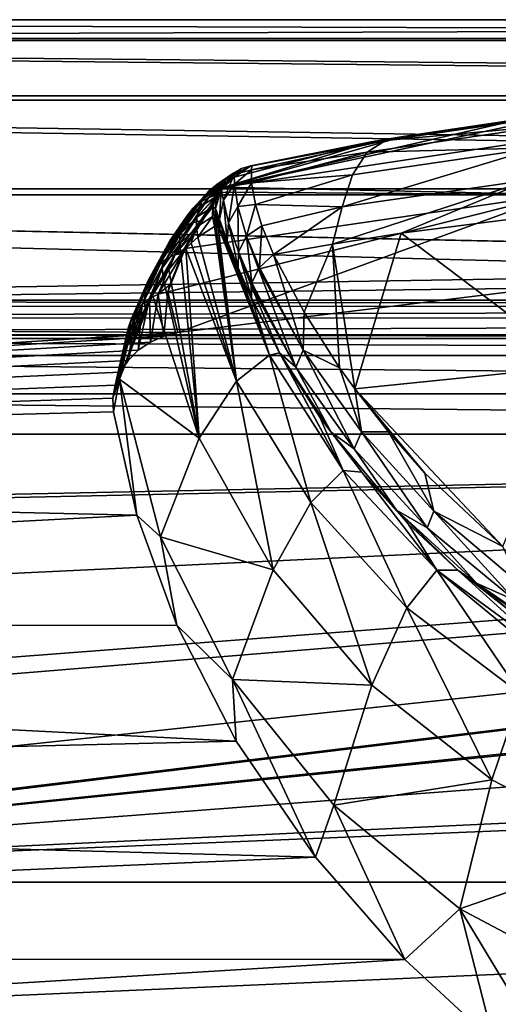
# Model space of a CAD drawing. Header units: millimetres. Extents: x -145 to 145, y -40 to 30.
# Tile 6 of 14: x -28 to -13, y -9 to 22. Entities that reach past the tile are written whole.
import ezdxf

# ---------------------------------------------------------------- set-up
doc = ezdxf.new("R2010")
doc.units = ezdxf.units.MM
doc.header["$LTSCALE"] = 105.533407
for name, color, linetype in [('30', 7, 'CONTINUOUS'), ('32', 7, 'CONTINUOUS'), ('33', 7, 'CONTINUOUS'), ('34', 7, 'CONTINUOUS'), ('35', 7, 'CONTINUOUS'), ('36', 7, 'CONTINUOUS'), ('37', 7, 'CONTINUOUS'), ('39', 7, 'CONTINUOUS'), ('40', 7, 'CONTINUOUS'), ('41', 7, 'CONTINUOUS'), ('51', 7, 'CONTINUOUS')]:
    doc.layers.add(name, color=color, linetype=linetype)

msp = doc.modelspace()

# ---------------------------------------------------------------- linework, layer by layer
at = {"layer": '30', "color": 7, "linetype": 'CONTINUOUS', "true_color": 0xa2afbf}
for points in [[(-91, 21.165, -5.008), (-91, 21.749, 0.141), (91, 21.165, -5.008), (-91, 21.165, -5.008)], [(-91, 21.749, 0.141), (-91, 21.098, 5.284), (91, 21.749, 0.141), (-91, 21.749, 0.141)], [(91, 21.165, -5.008), (-91, 21.749, 0.141), (91, 21.749, 0.141), (91, 21.165, -5.008)], [(91, 21.749, 0.141), (-91, 21.098, 5.284), (91, 21.098, 5.283), (91, 21.749, 0.141)], [(-91, 19.383, -9.868), (-91, 21.165, -5.008), (91, 19.383, -9.868), (-91, 19.383, -9.868)], [(91, 19.383, -9.868), (-91, 21.165, -5.008), (91, 21.165, -5.008), (91, 19.383, -9.868)], [(-91, 21.098, 5.284), (-91, 19.251, 10.122), (91, 19.251, 10.122), (-91, 21.098, 5.284)], [(91, 21.098, 5.283), (-91, 21.098, 5.284), (91, 19.251, 10.122), (91, 21.098, 5.283)], [(-91, 16.498, -14.172), (-91, 19.383, -9.868), (91, 16.498, -14.172), (-91, 16.498, -14.172)], [(91, 16.498, -14.172), (-91, 19.383, -9.868), (91, 19.383, -9.868), (91, 16.498, -14.172)], [(-91, 19.251, 10.122), (-91, 16.312, 14.386), (91, 16.312, 14.386), (-91, 19.251, 10.122)], [(91, 19.251, 10.122), (-91, 19.251, 10.122), (91, 16.312, 14.386), (91, 19.251, 10.122)], [(-74.007, 13.034, -17.412), (-91, 16.498, -14.172), (74.126, 13.035, -17.411), (-74.007, 13.034, -17.412)], [(74.126, 13.035, -17.411), (-91, 16.498, -14.172), (76.898, 12.99, -17.445), (74.126, 13.035, -17.411)], [(76.898, 12.99, -17.445), (-91, 16.498, -14.172), (91, 12.676, -17.674), (76.898, 12.99, -17.445)], [(91, 12.676, -17.674), (-91, 16.498, -14.172), (91, 16.498, -14.172), (91, 12.676, -17.674)], [(-91, 16.312, 14.386), (-91, 12.444, 17.838), (0.017, 13.906, 16.723), (-91, 16.312, 14.386)], [(-91, 16.312, 14.386), (0.017, 13.906, 16.723), (91, 16.312, 14.386), (-91, 16.312, 14.386)], [(0.017, 13.906, 16.723), (-91, 12.444, 17.838), (-12.097, 13.411, 17.123), (0.017, 13.906, 16.723)], [(-12.097, 13.411, 17.123), (-91, 12.444, 17.838), (-23.346, 12.03, 18.121), (-12.097, 13.411, 17.123)], [(71.484, 12.845, -17.552), (-74.007, 13.034, -17.412), (74.126, 13.035, -17.411), (71.484, 12.845, -17.552)], [(-71.581, 12.856, -17.544), (-74.007, 13.034, -17.412), (71.484, 12.845, -17.552), (-71.581, 12.856, -17.544)], [(-69.242, 12.494, -17.803), (-71.581, 12.856, -17.544), (71.484, 12.845, -17.552), (-69.242, 12.494, -17.803)], [(69.063, 12.462, -17.826), (-69.242, 12.494, -17.803), (71.484, 12.845, -17.552), (69.063, 12.462, -17.826)], [(-91, 12.444, 17.838), (-91, 7.871, 20.276), (-23.346, 12.03, 18.121), (-91, 12.444, 17.838)], [(-67.038, 11.978, -18.155), (-69.242, 12.494, -17.803), (69.063, 12.462, -17.826), (-67.038, 11.978, -18.155)], [(66.904, 11.939, -18.18), (-67.038, 11.978, -18.155), (69.063, 12.462, -17.826), (66.904, 11.939, -18.18)], [(-23.346, 12.03, 18.121), (-91, 7.871, 20.276), (-23.791, 11.918, 18.194), (-23.346, 12.03, 18.121)], [(-66.589, 11.85, -18.239), (-67.038, 11.978, -18.155), (66.583, 11.847, -18.24), (-66.589, 11.85, -18.239)], [(66.583, 11.847, -18.24), (-67.038, 11.978, -18.155), (66.904, 11.939, -18.18), (66.583, 11.847, -18.24)], [(-23.791, 11.918, 18.194), (-91, 7.871, 20.276), (-24.203, 11.735, 18.313), (-23.791, 11.918, 18.194)], [(-24.203, 11.735, 18.313), (-91, 7.871, 20.276), (-24.582, 11.48, 18.474), (-24.203, 11.735, 18.313)], [(-65, 11.32, -18.572), (-66.589, 11.85, -18.239), (65.004, 11.32, -18.572), (-65, 11.32, -18.572)], [(65.004, 11.32, -18.572), (-66.589, 11.85, -18.239), (66.583, 11.847, -18.24), (65.004, 11.32, -18.572)], [(-24.582, 11.48, 18.474), (-91, 7.871, 20.276), (-24.897, 11.164, 18.666), (-24.582, 11.48, 18.474)], [(-24.897, 11.164, 18.666), (-91, 7.871, 20.276), (-25.14, 10.801, 18.879), (-24.897, 11.164, 18.666)], [(-25.14, 10.801, 18.879), (-91, 7.871, 20.276), (-25.299, 10.4, 19.102), (-25.14, 10.801, 18.879)], [(-25.299, 10.4, 19.102), (-91, 7.871, 20.276), (-25.367, 9.989, 19.321), (-25.299, 10.4, 19.102)], [(-91, 7.871, 20.276), (-25.346, 9.568, 19.533), (-25.367, 9.989, 19.321), (-91, 7.871, 20.276)], [(-25.346, 9.568, 19.533), (-91, 7.871, 20.276), (-24.622, 6.359, 20.8), (-25.346, 9.568, 19.533)], [(-91, 7.871, 20.276), (-91, 2.856, 21.562), (-24.622, 6.359, 20.8), (-91, 7.871, 20.276)], [(-24.622, 6.359, 20.8), (-91, 2.856, 21.562), (-23.387, 2.947, 21.549), (-24.622, 6.359, 20.8)], [(-23.387, 2.947, 21.549), (-91, 2.856, 21.562), (-21.539, -0.659, 21.74), (-23.387, 2.947, 21.549)], [(-91, 2.856, 21.562), (-91, -2.325, 21.625), (-21.539, -0.659, 21.74), (-91, 2.856, 21.562)], [(-21.539, -0.659, 21.74), (-91, -2.325, 21.625), (-19.076, -4.26, 21.329), (-21.539, -0.659, 21.74)], [(-91, -2.325, 21.625), (-91, -7.377, 20.46), (-19.076, -4.26, 21.329), (-91, -2.325, 21.625)], [(-19.076, -4.26, 21.329), (-91, -7.377, 20.46), (-16.301, -7.446, 20.436), (-19.076, -4.26, 21.329)], [(-91, -7.377, 20.46), (-91, -12.005, 18.137), (-16.301, -7.446, 20.436), (-91, -7.377, 20.46)], [(-16.301, -7.446, 20.436), (-91, -12.005, 18.137), (-13.537, -9.998, 19.316), (-16.301, -7.446, 20.436)]]:
    msp.add_3dface(points, dxfattribs=at)
at = {"layer": '32', "color": 7, "linetype": 'CONTINUOUS', "true_color": 0xa2afbf}
for points in [[(52.011, -5.035, -32), (-58.477, -21.75, -32), (-55.632, -18.155, -32), (52.011, -5.035, -32)], [(-58.477, -21.75, -32), (52.011, -5.035, -32), (52.326, -9.609, -32), (-58.477, -21.75, -32)], [(-53.549, -14.048, -32), (52.011, -5.035, -32), (-55.632, -18.155, -32), (-53.549, -14.048, -32)], [(-52.326, -9.609, -32), (52.011, -5.035, -32), (-53.549, -14.048, -32), (-52.326, -9.609, -32)], [(-52.011, -5.035, -32), (52.011, -5.035, -32), (-52.326, -9.609, -32), (-52.011, -5.035, -32)]]:
    msp.add_3dface(points, dxfattribs=at)
at = {"layer": '33', "color": 7, "linetype": 'CONTINUOUS', "true_color": 0xa2afbf}
for points in [[(-62.221, 8.874, -20.328), (62.224, 8.874, -20.328), (-59.108, 6.377, -22.423), (-62.221, 8.874, -20.328)], [(-59.108, 6.377, -22.423), (62.224, 8.874, -20.328), (-58.968, 6.241, -22.538), (-59.108, 6.377, -22.423)], [(-58.968, 6.241, -22.538), (62.224, 8.874, -20.328), (-56.356, 3.22, -25.073), (-58.968, 6.241, -22.538)], [(-56.356, 3.22, -25.073), (62.224, 8.874, -20.328), (-54.395, -0.027, -27.798), (-56.356, 3.22, -25.073)], [(-54.395, -0.027, -27.798), (62.224, 8.874, -20.328), (-54.09, -0.669, -28.336), (-54.395, -0.027, -27.798)], [(-54.09, -0.669, -28.336), (62.224, 8.874, -20.328), (-53.041, -3.434, -30.656), (-54.09, -0.669, -28.336)], [(62.224, 8.874, -20.328), (-52.592, -5.064, -32.024), (-53.041, -3.434, -30.656), (62.224, 8.874, -20.328)], [(-52.302, -5.043, -32.006), (-52.592, -5.064, -32.024), (62.224, 8.874, -20.328), (-52.302, -5.043, -32.006)], [(-52.011, -5.035, -32), (-52.302, -5.043, -32.006), (62.224, 8.874, -20.328), (-52.011, -5.035, -32)], [(59.12, 6.388, -22.414), (-52.011, -5.035, -32), (62.224, 8.874, -20.328), (59.12, 6.388, -22.414)], [(58.977, 6.25, -22.53), (-52.011, -5.035, -32), (59.12, 6.388, -22.414), (58.977, 6.25, -22.53)], [(56.341, 3.198, -25.091), (-52.011, -5.035, -32), (58.977, 6.25, -22.53), (56.341, 3.198, -25.091)], [(54.4, -0.017, -27.789), (-52.011, -5.035, -32), (56.341, 3.198, -25.091), (54.4, -0.017, -27.789)], [(54.094, -0.66, -28.329), (-52.011, -5.035, -32), (54.4, -0.017, -27.789), (54.094, -0.66, -28.329)], [(52.011, -5.035, -32), (-52.011, -5.035, -32), (54.094, -0.66, -28.329), (52.011, -5.035, -32)]]:
    msp.add_3dface(points, dxfattribs=at)
at = {"layer": '34', "color": 7, "linetype": 'CONTINUOUS', "true_color": 0xa2afbf}
for points in [[(-11.006, 18.185, 59.664), (-21.909, 16.543, 59.596), (-11.16, 18.85, 79.683), (-11.006, 18.185, 59.664)], [(-11.16, 18.85, 79.683), (-21.909, 16.543, 59.596), (-12.657, 18.668, 79.227), (-11.16, 18.85, 79.683)], [(-12.657, 18.668, 79.227), (-21.909, 16.543, 59.596), (-16.348, 18.123, 77.794), (-12.657, 18.668, 79.227)], [(-21.909, 16.543, 59.596), (-11.006, 18.185, 59.664), (-11.596, 16.318, 38.156), (-21.909, 16.543, 59.596)], [(-16.348, 18.123, 77.794), (-21.909, 16.543, 59.596), (-17.348, 17.951, 77.32), (-16.348, 18.123, 77.794)], [(-21.909, 16.543, 59.596), (-21.6, 16.858, 65.314), (-17.348, 17.951, 77.32), (-21.909, 16.543, 59.596)], [(-21.6, 16.858, 65.314), (-21.081, 17.215, 75.176), (-17.348, 17.951, 77.32), (-21.6, 16.858, 65.314)], [(-22.033, 16.395, 57.325), (-21.909, 16.543, 59.596), (-11.596, 16.318, 38.156), (-22.033, 16.395, 57.325)], [(-11.596, 16.318, 38.156), (-23.346, 12.03, 18.121), (-23.664, 13.295, 27.461), (-11.596, 16.318, 38.156)], [(-23.124, 14.643, 38.132), (-11.596, 16.318, 38.156), (-23.664, 13.295, 27.461), (-23.124, 14.643, 38.132)], [(-12.097, 13.411, 17.123), (-23.346, 12.03, 18.121), (-11.596, 16.318, 38.156), (-12.097, 13.411, 17.123)], [(-22.105, 16.305, 56.031), (-22.033, 16.395, 57.325), (-23.124, 14.643, 38.132), (-22.105, 16.305, 56.031)], [(-23.124, 14.643, 38.132), (-22.033, 16.395, 57.325), (-11.596, 16.318, 38.156), (-23.124, 14.643, 38.132)], [(-22.647, 15.504, 46.347), (-22.105, 16.305, 56.031), (-23.124, 14.643, 38.132), (-22.647, 15.504, 46.347)], [(-22.888, 15.082, 42.115), (-22.647, 15.504, 46.347), (-23.124, 14.643, 38.132), (-22.888, 15.082, 42.115)], [(-23.603, 13.513, 29.079), (-23.124, 14.643, 38.132), (-23.664, 13.295, 27.461), (-23.603, 13.513, 29.079)], [(-23.202, 14.492, 36.834), (-23.124, 14.643, 38.132), (-23.603, 13.513, 29.079), (-23.202, 14.492, 36.834)]]:
    msp.add_3dface(points, dxfattribs=at)
at = {"layer": '35', "color": 7, "linetype": 'CONTINUOUS', "true_color": 0xa2afbf}
for points in [[(-22.73, 14.995, 65.679), (-21.527, 10.524, 59.717), (-22.213, 15.327, 75.284), (-22.73, 14.995, 65.679)], [(-22.213, 15.327, 75.284), (-21.527, 10.524, 59.717), (-22.156, 15.341, 76.315), (-22.213, 15.327, 75.284)], [(-22.156, 15.341, 76.315), (-21.527, 10.524, 59.717), (-22.101, 15.311, 77.097), (-22.156, 15.341, 76.315)], [(-22.101, 15.311, 77.097), (-21.527, 10.524, 59.717), (-20.507, 11.33, 77.128), (-22.101, 15.311, 77.097)], [(-22.101, 15.311, 77.097), (-20.507, 11.33, 77.128), (-22.047, 15.243, 77.688), (-22.101, 15.311, 77.097)], [(-22.939, 14.807, 61.912), (-21.527, 10.524, 59.717), (-22.73, 14.995, 65.679), (-22.939, 14.807, 61.912)], [(-22.047, 15.243, 77.688), (-20.507, 11.33, 77.128), (-21.899, 14.965, 78.789), (-22.047, 15.243, 77.688)], [(-23.102, 14.641, 58.999), (-21.527, 10.524, 59.717), (-22.939, 14.807, 61.912), (-23.102, 14.641, 58.999)], [(-21.899, 14.965, 78.789), (-20.507, 11.33, 77.128), (-21.675, 14.456, 79.808), (-21.899, 14.965, 78.789)], [(-23.627, 13.991, 49.856), (-22.691, 8.753, 42.23), (-23.263, 14.46, 56.163), (-23.627, 13.991, 49.856)], [(-23.263, 14.46, 56.163), (-22.691, 8.753, 42.23), (-23.102, 14.641, 58.999), (-23.263, 14.46, 56.163)], [(-23.102, 14.641, 58.999), (-22.691, 8.753, 42.23), (-21.527, 10.524, 59.717), (-23.102, 14.641, 58.999)], [(-21.675, 14.456, 79.808), (-20.507, 11.33, 77.128), (-21.432, 13.897, 80.589), (-21.675, 14.456, 79.808)], [(-23.81, 13.724, 46.714), (-22.691, 8.753, 42.23), (-23.627, 13.991, 49.856), (-23.81, 13.724, 46.714)], [(-21.432, 13.897, 80.589), (-20.507, 11.33, 77.128), (-21.04, 13.038, 81.575), (-21.432, 13.897, 80.589)], [(-24.142, 13.19, 41.091), (-22.691, 8.753, 42.23), (-23.81, 13.724, 46.714), (-24.142, 13.19, 41.091)], [(-24.269, 12.97, 38.963), (-25.167, 10.584, 23.201), (-24.142, 13.19, 41.091), (-24.269, 12.97, 38.963)], [(-24.142, 13.19, 41.091), (-25.167, 10.584, 23.201), (-22.691, 8.753, 42.23), (-24.142, 13.19, 41.091)], [(-24.369, 12.786, 37.272), (-25.167, 10.584, 23.201), (-24.269, 12.97, 38.963), (-24.369, 12.786, 37.272)], [(-21.04, 13.038, 81.575), (-20.507, 11.33, 77.128), (-20.191, 11.406, 83.292), (-21.04, 13.038, 81.575)], [(-24.922, 11.599, 27.931), (-25.167, 10.584, 23.201), (-24.369, 12.786, 37.272), (-24.922, 11.599, 27.931)], [(-24.854, 11.801, 29.159), (-24.922, 11.599, 27.931), (-24.369, 12.786, 37.272), (-24.854, 11.801, 29.159)], [(-21.527, 10.524, 59.717), (-19.217, 6.755, 60.266), (-20.507, 11.33, 77.128), (-21.527, 10.524, 59.717)], [(-20.507, 11.33, 77.128), (-18.218, 7.747, 77.339), (-20.191, 11.406, 83.292), (-20.507, 11.33, 77.128)], [(-20.507, 11.33, 77.128), (-19.217, 6.755, 60.266), (-18.218, 7.747, 77.339), (-20.507, 11.33, 77.128)], [(-20.191, 11.406, 83.292), (-18.218, 7.747, 77.339), (-20.066, 11.188, 83.513), (-20.191, 11.406, 83.292)], [(-20.066, 11.188, 83.513), (-18.218, 7.747, 77.339), (-18.938, 9.407, 85.245), (-20.066, 11.188, 83.513)], [(-25.346, 9.568, 19.533), (-24.622, 6.359, 20.8), (-25.167, 10.584, 23.201), (-25.346, 9.568, 19.533)], [(-25.167, 10.584, 23.201), (-24.622, 6.359, 20.8), (-23.892, 5.687, 24.758), (-25.167, 10.584, 23.201)], [(-25.167, 10.584, 23.201), (-23.892, 5.687, 24.758), (-22.691, 8.753, 42.23), (-25.167, 10.584, 23.201)], [(-22.691, 8.753, 42.23), (-20.394, 4.657, 43.192), (-21.527, 10.524, 59.717), (-22.691, 8.753, 42.23)], [(-21.527, 10.524, 59.717), (-20.394, 4.657, 43.192), (-19.217, 6.755, 60.266), (-21.527, 10.524, 59.717)], [(-18.938, 9.407, 85.245), (-18.218, 7.747, 77.339), (-17.638, 7.69, 86.825), (-18.938, 9.407, 85.245)], [(-22.691, 8.753, 42.23), (-23.892, 5.687, 24.758), (-20.394, 4.657, 43.192), (-22.691, 8.753, 42.23)], [(-19.217, 6.755, 60.266), (-16.238, 3.478, 60.743), (-18.218, 7.747, 77.339), (-19.217, 6.755, 60.266)], [(-18.218, 7.747, 77.339), (-16.238, 3.478, 60.743), (-15.305, 4.647, 77.521), (-18.218, 7.747, 77.339)], [(-18.218, 7.747, 77.339), (-15.305, 4.647, 77.521), (-17.638, 7.69, 86.825), (-18.218, 7.747, 77.339)], [(-17.638, 7.69, 86.825), (-15.305, 4.647, 77.521), (-16.192, 6.09, 88.253), (-17.638, 7.69, 86.825)], [(-20.394, 4.657, 43.192), (-17.323, 1.076, 44.032), (-19.217, 6.755, 60.266), (-20.394, 4.657, 43.192)], [(-19.217, 6.755, 60.266), (-17.323, 1.076, 44.032), (-16.238, 3.478, 60.743), (-19.217, 6.755, 60.266)], [(-24.622, 6.359, 20.8), (-23.387, 2.947, 21.549), (-23.892, 5.687, 24.758), (-24.622, 6.359, 20.8)], [(-16.192, 6.09, 88.253), (-15.305, 4.647, 77.521), (-14.65, 4.654, 89.504), (-16.192, 6.09, 88.253)], [(-23.892, 5.687, 24.758), (-23.387, 2.947, 21.549), (-21.648, 1.258, 26.208), (-23.892, 5.687, 24.758)], [(-23.892, 5.687, 24.758), (-21.648, 1.258, 26.208), (-20.394, 4.657, 43.192), (-23.892, 5.687, 24.758)], [(-20.394, 4.657, 43.192), (-21.648, 1.258, 26.208), (-17.323, 1.076, 44.032), (-20.394, 4.657, 43.192)], [(-16.238, 3.478, 60.743), (-12.697, 0.801, 61.133), (-15.305, 4.647, 77.521), (-16.238, 3.478, 60.743)], [(-15.305, 4.647, 77.521), (-11.877, 2.134, 77.67), (-14.65, 4.654, 89.504), (-15.305, 4.647, 77.521)], [(-15.305, 4.647, 77.521), (-12.697, 0.801, 61.133), (-12.249, 2.139, 74.743), (-15.305, 4.647, 77.521)], [(-11.877, 2.134, 77.67), (-15.305, 4.647, 77.521), (-12.249, 2.139, 74.743), (-11.877, 2.134, 77.67)], [(-14.65, 4.654, 89.504), (-11.877, 2.134, 77.67), (-13.05, 3.397, 90.577), (-14.65, 4.654, 89.504)], [(-17.323, 1.076, 44.032), (-13.599, -1.864, 44.722), (-16.238, 3.478, 60.743), (-17.323, 1.076, 44.032)], [(-16.238, 3.478, 60.743), (-13.599, -1.864, 44.722), (-12.697, 0.801, 61.133), (-16.238, 3.478, 60.743)], [(-23.387, 2.947, 21.549), (-21.539, -0.659, 21.74), (-21.648, 1.258, 26.208), (-23.387, 2.947, 21.549)], [(-21.539, -0.659, 21.74), (-19.076, -4.26, 21.329), (-21.648, 1.258, 26.208), (-21.539, -0.659, 21.74)], [(-21.648, 1.258, 26.208), (-19.076, -4.26, 21.329), (-18.502, -2.643, 27.485), (-21.648, 1.258, 26.208)], [(-21.648, 1.258, 26.208), (-18.502, -2.643, 27.485), (-17.323, 1.076, 44.032), (-21.648, 1.258, 26.208)], [(-17.323, 1.076, 44.032), (-18.502, -2.643, 27.485), (-13.599, -1.864, 44.722), (-17.323, 1.076, 44.032)], [(-13.599, -1.864, 44.722), (-9.363, -4.046, 45.234), (-12.697, 0.801, 61.133), (-13.599, -1.864, 44.722)], [(-18.502, -2.643, 27.485), (-14.591, -5.863, 28.54), (-13.599, -1.864, 44.722), (-18.502, -2.643, 27.485)], [(-13.599, -1.864, 44.722), (-14.591, -5.863, 28.54), (-9.363, -4.046, 45.234), (-13.599, -1.864, 44.722)], [(-19.076, -4.26, 21.329), (-16.301, -7.446, 20.436), (-18.502, -2.643, 27.485), (-19.076, -4.26, 21.329)], [(-18.502, -2.643, 27.485), (-16.301, -7.446, 20.436), (-14.591, -5.863, 28.54), (-18.502, -2.643, 27.485)], [(-14.591, -5.863, 28.54), (-10.077, -8.262, 29.325), (-9.363, -4.046, 45.234), (-14.591, -5.863, 28.54)], [(-16.301, -7.446, 20.436), (-13.537, -9.998, 19.316), (-14.591, -5.863, 28.54), (-16.301, -7.446, 20.436)], [(-13.537, -9.998, 19.316), (-10.9, -11.976, 18.156), (-14.591, -5.863, 28.54), (-13.537, -9.998, 19.316)], [(-14.591, -5.863, 28.54), (-10.9, -11.976, 18.156), (-10.077, -8.262, 29.325), (-14.591, -5.863, 28.54)]]:
    msp.add_3dface(points, dxfattribs=at)
at = {"layer": '36', "color": 7, "linetype": 'CONTINUOUS', "true_color": 0xa2afbf}
for points in [[(-12.602, 15.61, 85.798), (-16.409, 15.114, 84.431), (-10.941, 10.988, 89.469), (-12.602, 15.61, 85.798)], [(-16.409, 15.114, 84.431), (-18.544, 14.779, 83.466), (-17.855, 10.281, 86.994), (-16.409, 15.114, 84.431)], [(-10.941, 10.988, 89.469), (-16.409, 15.114, 84.431), (-17.855, 10.281, 86.994), (-10.941, 10.988, 89.469)], [(-18.544, 14.779, 83.466), (-20.375, 14.457, 82.514), (-19.425, 12.664, 84.532), (-18.544, 14.779, 83.466)], [(-18.326, 10.938, 86.338), (-18.544, 14.779, 83.466), (-19.425, 12.664, 84.532), (-18.326, 10.938, 86.338)], [(-17.855, 10.281, 86.994), (-18.544, 14.779, 83.466), (-18.326, 10.938, 86.338), (-17.855, 10.281, 86.994)], [(-10.941, 10.988, 89.469), (-17.855, 10.281, 86.994), (-13.252, 5.382, 91.376), (-10.941, 10.988, 89.469)], [(-17.855, 10.281, 86.994), (-16.808, 8.945, 88.276), (-15.68, 7.668, 89.436), (-17.855, 10.281, 86.994)], [(-13.252, 5.382, 91.376), (-17.855, 10.281, 86.994), (-15.68, 7.668, 89.436), (-13.252, 5.382, 91.376)]]:
    msp.add_3dface(points, dxfattribs=at)
at = {"layer": '37', "color": 7, "linetype": 'CONTINUOUS', "true_color": 0xa2afbf}
for points in [[(-16.348, 18.123, 77.794), (-16.899, 18.001, 79.137), (-11.492, 18.779, 81.133), (-16.348, 18.123, 77.794)], [(-11.492, 18.779, 81.133), (-16.899, 18.001, 79.137), (-11.879, 18.454, 82.528), (-11.492, 18.779, 81.133)], [(-11.16, 18.85, 79.683), (-12.657, 18.668, 79.227), (-16.348, 18.123, 77.794), (-11.16, 18.85, 79.683)], [(-11.16, 18.85, 79.683), (-16.348, 18.123, 77.794), (-11.492, 18.779, 81.133), (-11.16, 18.85, 79.683)], [(-16.899, 18.001, 79.137), (-17.464, 17.635, 80.427), (-11.879, 18.454, 82.528), (-16.899, 18.001, 79.137)], [(-11.879, 18.454, 82.528), (-17.464, 17.635, 80.427), (-12.189, 17.766, 83.808), (-11.879, 18.454, 82.528)], [(-16.348, 18.123, 77.794), (-17.348, 17.951, 77.32), (-21.052, 17.209, 76.716), (-16.348, 18.123, 77.794)], [(-16.899, 18.001, 79.137), (-16.348, 18.123, 77.794), (-21.052, 17.209, 76.716), (-16.899, 18.001, 79.137)], [(-17.348, 17.951, 77.32), (-21.081, 17.215, 75.176), (-21.052, 17.209, 76.716), (-17.348, 17.951, 77.32)], [(-17.464, 17.635, 80.427), (-16.899, 18.001, 79.137), (-21.067, 17.081, 77.854), (-17.464, 17.635, 80.427)], [(-21.067, 17.081, 77.854), (-16.899, 18.001, 79.137), (-21.052, 17.209, 76.716), (-21.067, 17.081, 77.854)], [(-17.923, 16.929, 81.615), (-18.249, 15.935, 82.628), (-12.189, 17.766, 83.808), (-17.923, 16.929, 81.615)], [(-12.189, 17.766, 83.808), (-18.249, 15.935, 82.628), (-12.405, 16.772, 84.89), (-12.189, 17.766, 83.808)], [(-17.464, 17.635, 80.427), (-17.923, 16.929, 81.615), (-12.189, 17.766, 83.808), (-17.464, 17.635, 80.427)], [(-21.059, 16.686, 79.243), (-17.464, 17.635, 80.427), (-21.067, 17.081, 77.854), (-21.059, 16.686, 79.243)], [(-17.923, 16.929, 81.615), (-17.464, 17.635, 80.427), (-21.059, 16.686, 79.243), (-17.923, 16.929, 81.615)], [(-20.942, 16.01, 80.526), (-17.923, 16.929, 81.615), (-21.059, 16.686, 79.243), (-20.942, 16.01, 80.526)], [(-18.249, 15.935, 82.628), (-17.923, 16.929, 81.615), (-20.942, 16.01, 80.526), (-18.249, 15.935, 82.628)], [(-18.544, 14.779, 83.466), (-16.409, 15.114, 84.431), (-12.405, 16.772, 84.89), (-18.544, 14.779, 83.466)], [(-18.249, 15.935, 82.628), (-18.544, 14.779, 83.466), (-12.405, 16.772, 84.89), (-18.249, 15.935, 82.628)], [(-16.409, 15.114, 84.431), (-12.602, 15.61, 85.798), (-12.405, 16.772, 84.89), (-16.409, 15.114, 84.431)], [(-20.744, 15.348, 81.444), (-18.249, 15.935, 82.628), (-20.942, 16.01, 80.526), (-20.744, 15.348, 81.444)], [(-20.375, 14.457, 82.514), (-18.249, 15.935, 82.628), (-20.744, 15.348, 81.444), (-20.375, 14.457, 82.514)], [(-20.375, 14.457, 82.514), (-18.544, 14.779, 83.466), (-18.249, 15.935, 82.628), (-20.375, 14.457, 82.514)]]:
    msp.add_3dface(points, dxfattribs=at)
at = {"layer": '39', "color": 7, "linetype": 'CONTINUOUS', "true_color": 0xa2afbf}
for points in [[(-21.081, 17.215, 75.176), (-21.6, 16.858, 65.314), (-21.874, 16.784, 65.686), (-21.081, 17.215, 75.176)], [(-21.081, 17.215, 75.176), (-21.874, 16.784, 65.686), (-21.375, 17.122, 75.196), (-21.081, 17.215, 75.176)], [(-21.6, 16.858, 65.314), (-21.909, 16.543, 59.596), (-22.391, 16.223, 56.139), (-21.6, 16.858, 65.314)], [(-21.6, 16.858, 65.314), (-22.391, 16.223, 56.139), (-21.874, 16.784, 65.686), (-21.6, 16.858, 65.314)], [(-22.142, 16.635, 65.707), (-22.374, 16.434, 65.73), (-21.643, 16.97, 75.214), (-22.142, 16.635, 65.707)], [(-21.643, 16.97, 75.214), (-22.374, 16.434, 65.73), (-21.875, 16.767, 75.231), (-21.643, 16.97, 75.214)], [(-21.874, 16.784, 65.686), (-22.142, 16.635, 65.707), (-21.375, 17.122, 75.196), (-21.874, 16.784, 65.686)], [(-21.375, 17.122, 75.196), (-22.142, 16.635, 65.707), (-21.643, 16.97, 75.214), (-21.375, 17.122, 75.196)], [(-22.657, 16.078, 56.164), (-22.889, 15.881, 56.191), (-22.142, 16.635, 65.707), (-22.657, 16.078, 56.164)], [(-22.142, 16.635, 65.707), (-22.889, 15.881, 56.191), (-22.374, 16.434, 65.73), (-22.142, 16.635, 65.707)], [(-22.56, 16.19, 65.751), (-22.692, 15.913, 65.772), (-22.06, 16.519, 75.247), (-22.56, 16.19, 65.751)], [(-22.06, 16.519, 75.247), (-22.692, 15.913, 65.772), (-22.191, 16.24, 75.26), (-22.06, 16.519, 75.247)], [(-22.391, 16.223, 56.139), (-22.657, 16.078, 56.164), (-21.874, 16.784, 65.686), (-22.391, 16.223, 56.139)], [(-21.874, 16.784, 65.686), (-22.657, 16.078, 56.164), (-22.142, 16.635, 65.707), (-21.874, 16.784, 65.686)], [(-22.374, 16.434, 65.73), (-22.56, 16.19, 65.751), (-21.875, 16.767, 75.231), (-22.374, 16.434, 65.73)], [(-21.875, 16.767, 75.231), (-22.56, 16.19, 65.751), (-22.06, 16.519, 75.247), (-21.875, 16.767, 75.231)], [(-21.909, 16.543, 59.596), (-22.033, 16.395, 57.325), (-22.391, 16.223, 56.139), (-21.909, 16.543, 59.596)], [(-22.92, 15.442, 46.609), (-23.183, 15.301, 46.637), (-22.391, 16.223, 56.139), (-22.92, 15.442, 46.609)], [(-22.391, 16.223, 56.139), (-23.183, 15.301, 46.637), (-22.657, 16.078, 56.164), (-22.391, 16.223, 56.139)], [(-22.889, 15.881, 56.191), (-23.075, 15.642, 56.219), (-22.374, 16.434, 65.73), (-22.889, 15.881, 56.191)], [(-22.374, 16.434, 65.73), (-23.075, 15.642, 56.219), (-22.56, 16.19, 65.751), (-22.374, 16.434, 65.73)], [(-22.105, 16.305, 56.031), (-22.647, 15.504, 46.347), (-22.92, 15.442, 46.609), (-22.105, 16.305, 56.031)], [(-22.105, 16.305, 56.031), (-22.92, 15.442, 46.609), (-22.391, 16.223, 56.139), (-22.105, 16.305, 56.031)], [(-22.692, 15.913, 65.772), (-22.765, 15.614, 65.79), (-22.191, 16.24, 75.26), (-22.692, 15.913, 65.772)], [(-22.191, 16.24, 75.26), (-22.765, 15.614, 65.79), (-22.261, 15.938, 75.271), (-22.191, 16.24, 75.26)], [(-22.033, 16.395, 57.325), (-22.105, 16.305, 56.031), (-22.391, 16.223, 56.139), (-22.033, 16.395, 57.325)], [(-23.183, 15.301, 46.637), (-23.413, 15.112, 46.668), (-22.657, 16.078, 56.164), (-23.183, 15.301, 46.637)], [(-22.657, 16.078, 56.164), (-23.413, 15.112, 46.668), (-22.889, 15.881, 56.191), (-22.657, 16.078, 56.164)], [(-23.21, 15.37, 56.245), (-23.286, 15.076, 56.271), (-22.692, 15.913, 65.772), (-23.21, 15.37, 56.245)], [(-22.692, 15.913, 65.772), (-23.286, 15.076, 56.271), (-22.765, 15.614, 65.79), (-22.692, 15.913, 65.772)], [(-23.075, 15.642, 56.219), (-23.21, 15.37, 56.245), (-22.56, 16.19, 65.751), (-23.075, 15.642, 56.219)], [(-22.56, 16.19, 65.751), (-23.21, 15.37, 56.245), (-22.692, 15.913, 65.772), (-22.56, 16.19, 65.751)], [(-22.765, 15.614, 65.79), (-22.776, 15.307, 65.805), (-22.261, 15.938, 75.271), (-22.765, 15.614, 65.79)], [(-22.261, 15.938, 75.271), (-22.776, 15.307, 65.805), (-22.269, 15.631, 75.279), (-22.261, 15.938, 75.271)], [(-23.6, 14.88, 46.701), (-23.737, 14.615, 46.734), (-23.075, 15.642, 56.219), (-23.6, 14.88, 46.701)], [(-23.075, 15.642, 56.219), (-23.737, 14.615, 46.734), (-23.21, 15.37, 56.245), (-23.075, 15.642, 56.219)], [(-23.413, 15.112, 46.668), (-23.6, 14.88, 46.701), (-22.889, 15.881, 56.191), (-23.413, 15.112, 46.668)], [(-22.889, 15.881, 56.191), (-23.6, 14.88, 46.701), (-23.075, 15.642, 56.219), (-22.889, 15.881, 56.191)], [(-23.286, 15.076, 56.271), (-23.302, 14.773, 56.293), (-22.765, 15.614, 65.79), (-23.286, 15.076, 56.271)], [(-22.765, 15.614, 65.79), (-23.302, 14.773, 56.293), (-22.776, 15.307, 65.805), (-22.765, 15.614, 65.79)], [(-22.776, 15.307, 65.805), (-22.73, 14.995, 65.679), (-22.269, 15.631, 75.279), (-22.776, 15.307, 65.805)], [(-22.73, 14.995, 65.679), (-22.213, 15.327, 75.284), (-22.269, 15.631, 75.279), (-22.73, 14.995, 65.679)], [(-23.717, 14.307, 37.131), (-23.944, 14.126, 37.165), (-23.183, 15.301, 46.637), (-23.717, 14.307, 37.131)], [(-23.183, 15.301, 46.637), (-23.944, 14.126, 37.165), (-23.413, 15.112, 46.668), (-23.183, 15.301, 46.637)], [(-23.737, 14.615, 46.734), (-23.819, 14.329, 46.765), (-23.21, 15.37, 56.245), (-23.737, 14.615, 46.734)], [(-23.21, 15.37, 56.245), (-23.819, 14.329, 46.765), (-23.286, 15.076, 56.271), (-23.21, 15.37, 56.245)], [(-23.458, 14.441, 37.1), (-23.717, 14.307, 37.131), (-22.92, 15.442, 46.609), (-23.458, 14.441, 37.1)], [(-22.92, 15.442, 46.609), (-23.717, 14.307, 37.131), (-23.183, 15.301, 46.637), (-22.92, 15.442, 46.609)], [(-22.647, 15.504, 46.347), (-22.888, 15.082, 42.115), (-23.458, 14.441, 37.1), (-22.647, 15.504, 46.347)], [(-22.647, 15.504, 46.347), (-23.458, 14.441, 37.1), (-22.92, 15.442, 46.609), (-22.647, 15.504, 46.347)], [(-23.302, 14.773, 56.293), (-23.263, 14.46, 56.163), (-22.776, 15.307, 65.805), (-23.302, 14.773, 56.293)], [(-23.263, 14.46, 56.163), (-23.102, 14.641, 58.999), (-22.776, 15.307, 65.805), (-23.263, 14.46, 56.163)], [(-23.102, 14.641, 58.999), (-22.939, 14.807, 61.912), (-22.776, 15.307, 65.805), (-23.102, 14.641, 58.999)], [(-22.939, 14.807, 61.912), (-22.73, 14.995, 65.679), (-22.776, 15.307, 65.805), (-22.939, 14.807, 61.912)], [(-23.944, 14.126, 37.165), (-24.132, 13.903, 37.202), (-23.413, 15.112, 46.668), (-23.944, 14.126, 37.165)], [(-23.413, 15.112, 46.668), (-24.132, 13.903, 37.202), (-23.6, 14.88, 46.701), (-23.413, 15.112, 46.668)], [(-23.819, 14.329, 46.765), (-23.841, 14.031, 46.795), (-23.286, 15.076, 56.271), (-23.819, 14.329, 46.765)], [(-23.286, 15.076, 56.271), (-23.841, 14.031, 46.795), (-23.302, 14.773, 56.293), (-23.286, 15.076, 56.271)], [(-22.888, 15.082, 42.115), (-23.124, 14.643, 38.132), (-23.458, 14.441, 37.1), (-22.888, 15.082, 42.115)], [(-24.132, 13.903, 37.202), (-24.272, 13.648, 37.24), (-23.6, 14.88, 46.701), (-24.132, 13.903, 37.202)], [(-23.6, 14.88, 46.701), (-24.272, 13.648, 37.24), (-23.737, 14.615, 46.734), (-23.6, 14.88, 46.701)], [(-23.841, 14.031, 46.795), (-23.81, 13.724, 46.714), (-23.302, 14.773, 56.293), (-23.841, 14.031, 46.795)], [(-23.81, 13.724, 46.714), (-23.627, 13.991, 49.856), (-23.302, 14.773, 56.293), (-23.81, 13.724, 46.714)], [(-23.627, 13.991, 49.856), (-23.263, 14.46, 56.163), (-23.302, 14.773, 56.293), (-23.627, 13.991, 49.856)], [(-24.272, 13.648, 37.24), (-24.359, 13.371, 37.278), (-23.737, 14.615, 46.734), (-24.272, 13.648, 37.24)], [(-23.737, 14.615, 46.734), (-24.359, 13.371, 37.278), (-23.819, 14.329, 46.765), (-23.737, 14.615, 46.734)], [(-23.964, 13.227, 27.606), (-24.228, 13.094, 27.634), (-23.458, 14.441, 37.1), (-23.964, 13.227, 27.606)], [(-23.458, 14.441, 37.1), (-24.228, 13.094, 27.634), (-23.717, 14.307, 37.131), (-23.458, 14.441, 37.1)], [(-23.202, 14.492, 36.834), (-23.603, 13.513, 29.079), (-23.964, 13.227, 27.606), (-23.202, 14.492, 36.834)], [(-23.202, 14.492, 36.834), (-23.964, 13.227, 27.606), (-23.458, 14.441, 37.1), (-23.202, 14.492, 36.834)], [(-23.124, 14.643, 38.132), (-23.202, 14.492, 36.834), (-23.458, 14.441, 37.1), (-23.124, 14.643, 38.132)], [(-24.46, 12.914, 27.669), (-24.654, 12.694, 27.71), (-23.944, 14.126, 37.165), (-24.46, 12.914, 27.669)], [(-23.944, 14.126, 37.165), (-24.654, 12.694, 27.71), (-24.132, 13.903, 37.202), (-23.944, 14.126, 37.165)], [(-24.228, 13.094, 27.634), (-24.46, 12.914, 27.669), (-23.717, 14.307, 37.131), (-24.228, 13.094, 27.634)], [(-23.717, 14.307, 37.131), (-24.46, 12.914, 27.669), (-23.944, 14.126, 37.165), (-23.717, 14.307, 37.131)], [(-24.359, 13.371, 37.278), (-24.39, 13.082, 37.314), (-23.819, 14.329, 46.765), (-24.359, 13.371, 37.278)], [(-23.819, 14.329, 46.765), (-24.39, 13.082, 37.314), (-23.841, 14.031, 46.795), (-23.819, 14.329, 46.765)], [(-24.654, 12.694, 27.71), (-24.801, 12.441, 27.756), (-24.132, 13.903, 37.202), (-24.654, 12.694, 27.71)], [(-24.132, 13.903, 37.202), (-24.801, 12.441, 27.756), (-24.272, 13.648, 37.24), (-24.132, 13.903, 37.202)], [(-24.39, 13.082, 37.314), (-24.369, 12.786, 37.272), (-23.841, 14.031, 46.795), (-24.39, 13.082, 37.314)], [(-24.369, 12.786, 37.272), (-24.269, 12.97, 38.963), (-23.841, 14.031, 46.795), (-24.369, 12.786, 37.272)], [(-24.269, 12.97, 38.963), (-24.142, 13.19, 41.091), (-23.841, 14.031, 46.795), (-24.269, 12.97, 38.963)], [(-24.142, 13.19, 41.091), (-23.81, 13.724, 46.714), (-23.841, 14.031, 46.795), (-24.142, 13.19, 41.091)], [(-24.801, 12.441, 27.756), (-24.897, 12.165, 27.805), (-24.272, 13.648, 37.24), (-24.801, 12.441, 27.756)], [(-24.272, 13.648, 37.24), (-24.897, 12.165, 27.805), (-24.359, 13.371, 37.278), (-24.272, 13.648, 37.24)], [(-23.603, 13.513, 29.079), (-23.664, 13.295, 27.461), (-23.964, 13.227, 27.606), (-23.603, 13.513, 29.079)], [(-24.897, 12.165, 27.805), (-24.938, 11.876, 27.855), (-24.359, 13.371, 37.278), (-24.897, 12.165, 27.805)], [(-24.359, 13.371, 37.278), (-24.938, 11.876, 27.855), (-24.39, 13.082, 37.314), (-24.359, 13.371, 37.278)], [(-23.964, 13.227, 27.606), (-24.203, 11.735, 18.313), (-24.228, 13.094, 27.634), (-23.964, 13.227, 27.606)], [(-23.791, 11.918, 18.194), (-24.203, 11.735, 18.313), (-23.964, 13.227, 27.606), (-23.791, 11.918, 18.194)], [(-23.664, 13.295, 27.461), (-23.791, 11.918, 18.194), (-23.964, 13.227, 27.606), (-23.664, 13.295, 27.461)], [(-23.346, 12.03, 18.121), (-23.791, 11.918, 18.194), (-23.664, 13.295, 27.461), (-23.346, 12.03, 18.121)], [(-24.938, 11.876, 27.855), (-24.922, 11.599, 27.931), (-24.39, 13.082, 37.314), (-24.938, 11.876, 27.855)], [(-24.922, 11.599, 27.931), (-24.854, 11.801, 29.159), (-24.39, 13.082, 37.314), (-24.922, 11.599, 27.931)], [(-24.582, 11.48, 18.474), (-24.897, 11.164, 18.666), (-24.46, 12.914, 27.669), (-24.582, 11.48, 18.474)], [(-24.46, 12.914, 27.669), (-24.897, 11.164, 18.666), (-24.654, 12.694, 27.71), (-24.46, 12.914, 27.669)], [(-24.854, 11.801, 29.159), (-24.369, 12.786, 37.272), (-24.39, 13.082, 37.314), (-24.854, 11.801, 29.159)], [(-24.203, 11.735, 18.313), (-24.582, 11.48, 18.474), (-24.228, 13.094, 27.634), (-24.203, 11.735, 18.313)], [(-24.228, 13.094, 27.634), (-24.582, 11.48, 18.474), (-24.46, 12.914, 27.669), (-24.228, 13.094, 27.634)], [(-24.897, 11.164, 18.666), (-25.14, 10.801, 18.879), (-24.654, 12.694, 27.71), (-24.897, 11.164, 18.666)], [(-24.654, 12.694, 27.71), (-25.14, 10.801, 18.879), (-24.801, 12.441, 27.756), (-24.654, 12.694, 27.71)], [(-25.14, 10.801, 18.879), (-25.299, 10.4, 19.102), (-24.801, 12.441, 27.756), (-25.14, 10.801, 18.879)], [(-24.801, 12.441, 27.756), (-25.299, 10.4, 19.102), (-24.897, 12.165, 27.805), (-24.801, 12.441, 27.756)], [(-24.897, 12.165, 27.805), (-25.299, 10.4, 19.102), (-24.938, 11.876, 27.855), (-24.897, 12.165, 27.805)], [(-25.299, 10.4, 19.102), (-25.367, 9.989, 19.321), (-24.938, 11.876, 27.855), (-25.299, 10.4, 19.102)], [(-25.367, 9.989, 19.321), (-24.922, 11.599, 27.931), (-24.938, 11.876, 27.855), (-25.367, 9.989, 19.321)], [(-25.367, 9.989, 19.321), (-25.167, 10.584, 23.201), (-24.922, 11.599, 27.931), (-25.367, 9.989, 19.321)], [(-25.367, 9.989, 19.321), (-25.346, 9.568, 19.533), (-25.167, 10.584, 23.201), (-25.367, 9.989, 19.321)]]:
    msp.add_3dface(points, dxfattribs=at)
at = {"layer": '40', "color": 7, "linetype": 'CONTINUOUS', "true_color": 0xa2afbf}
for points in [[(-21.052, 17.209, 76.716), (-21.081, 17.215, 75.176), (-21.604, 16.94, 76.757), (-21.052, 17.209, 76.716)], [(-21.081, 17.215, 75.176), (-21.375, 17.122, 75.196), (-21.604, 16.94, 76.757), (-21.081, 17.215, 75.176)], [(-21.067, 17.081, 77.854), (-21.052, 17.209, 76.716), (-21.604, 16.94, 76.757), (-21.067, 17.081, 77.854)], [(-21.643, 16.97, 75.214), (-21.875, 16.767, 75.231), (-22.004, 16.472, 76.768), (-21.643, 16.97, 75.214)], [(-21.604, 16.94, 76.757), (-21.643, 16.97, 75.214), (-22.004, 16.472, 76.768), (-21.604, 16.94, 76.757)], [(-21.937, 16.139, 78.307), (-21.604, 16.94, 76.757), (-22.004, 16.472, 76.768), (-21.937, 16.139, 78.307)], [(-21.589, 16.642, 78.369), (-21.604, 16.94, 76.757), (-21.937, 16.139, 78.307), (-21.589, 16.642, 78.369)], [(-21.375, 17.122, 75.196), (-21.643, 16.97, 75.214), (-21.604, 16.94, 76.757), (-21.375, 17.122, 75.196)], [(-21.589, 16.642, 78.369), (-21.067, 17.081, 77.854), (-21.604, 16.94, 76.757), (-21.589, 16.642, 78.369)], [(-21.059, 16.686, 79.243), (-21.067, 17.081, 77.854), (-21.589, 16.642, 78.369), (-21.059, 16.686, 79.243)], [(-22.06, 16.519, 75.247), (-22.191, 16.24, 75.26), (-22.182, 15.883, 76.76), (-22.06, 16.519, 75.247)], [(-22.004, 16.472, 76.768), (-22.06, 16.519, 75.247), (-22.182, 15.883, 76.76), (-22.004, 16.472, 76.768)], [(-21.875, 16.767, 75.231), (-22.06, 16.519, 75.247), (-22.004, 16.472, 76.768), (-21.875, 16.767, 75.231)], [(-21.774, 15.439, 79.714), (-21.589, 16.642, 78.369), (-21.937, 16.139, 78.307), (-21.774, 15.439, 79.714)], [(-21.488, 15.951, 79.9), (-21.589, 16.642, 78.369), (-21.774, 15.439, 79.714), (-21.488, 15.951, 79.9)], [(-21.488, 15.951, 79.9), (-21.059, 16.686, 79.243), (-21.589, 16.642, 78.369), (-21.488, 15.951, 79.9)], [(-20.942, 16.01, 80.526), (-21.059, 16.686, 79.243), (-21.488, 15.951, 79.9), (-20.942, 16.01, 80.526)], [(-22.191, 16.24, 75.26), (-22.261, 15.938, 75.271), (-22.182, 15.883, 76.76), (-22.191, 16.24, 75.26)], [(-22.055, 15.545, 78.197), (-22.004, 16.472, 76.768), (-22.182, 15.883, 76.76), (-22.055, 15.545, 78.197)], [(-21.937, 16.139, 78.307), (-22.004, 16.472, 76.768), (-22.055, 15.545, 78.197), (-21.937, 16.139, 78.307)], [(-22.156, 15.341, 76.315), (-22.261, 15.938, 75.271), (-22.269, 15.631, 75.279), (-22.156, 15.341, 76.315)], [(-22.261, 15.938, 75.271), (-22.156, 15.341, 76.315), (-22.182, 15.883, 76.76), (-22.261, 15.938, 75.271)], [(-21.822, 14.882, 79.456), (-21.937, 16.139, 78.307), (-22.055, 15.545, 78.197), (-21.822, 14.882, 79.456)], [(-21.774, 15.439, 79.714), (-21.937, 16.139, 78.307), (-21.822, 14.882, 79.456), (-21.774, 15.439, 79.714)], [(-21.467, 14.536, 80.93), (-21.488, 15.951, 79.9), (-21.774, 15.439, 79.714), (-21.467, 14.536, 80.93)], [(-21.216, 15.025, 81.206), (-20.942, 16.01, 80.526), (-21.488, 15.951, 79.9), (-21.216, 15.025, 81.206)], [(-21.216, 15.025, 81.206), (-21.488, 15.951, 79.9), (-21.467, 14.536, 80.93), (-21.216, 15.025, 81.206)], [(-20.744, 15.348, 81.444), (-20.942, 16.01, 80.526), (-21.216, 15.025, 81.206), (-20.744, 15.348, 81.444)], [(-22.213, 15.327, 75.284), (-22.156, 15.341, 76.315), (-22.269, 15.631, 75.279), (-22.213, 15.327, 75.284)], [(-22.156, 15.341, 76.315), (-22.101, 15.311, 77.097), (-22.182, 15.883, 76.76), (-22.156, 15.341, 76.315)], [(-22.101, 15.311, 77.097), (-22.047, 15.243, 77.688), (-22.182, 15.883, 76.76), (-22.101, 15.311, 77.097)], [(-22.047, 15.243, 77.688), (-22.055, 15.545, 78.197), (-22.182, 15.883, 76.76), (-22.047, 15.243, 77.688)], [(-22.047, 15.243, 77.688), (-21.899, 14.965, 78.789), (-22.055, 15.545, 78.197), (-22.047, 15.243, 77.688)], [(-21.899, 14.965, 78.789), (-21.822, 14.882, 79.456), (-22.055, 15.545, 78.197), (-21.899, 14.965, 78.789)], [(-21.481, 14.037, 80.57), (-21.774, 15.439, 79.714), (-21.822, 14.882, 79.456), (-21.481, 14.037, 80.57)], [(-21.467, 14.536, 80.93), (-21.774, 15.439, 79.714), (-21.481, 14.037, 80.57), (-21.467, 14.536, 80.93)], [(-20.811, 14.056, 82.351), (-20.744, 15.348, 81.444), (-21.216, 15.025, 81.206), (-20.811, 14.056, 82.351)], [(-20.375, 14.457, 82.514), (-20.744, 15.348, 81.444), (-20.811, 14.056, 82.351), (-20.375, 14.457, 82.514)], [(-21.055, 13.581, 82.045), (-21.216, 15.025, 81.206), (-21.467, 14.536, 80.93), (-21.055, 13.581, 82.045)], [(-20.811, 14.056, 82.351), (-21.216, 15.025, 81.206), (-20.847, 14.009, 82.325), (-20.811, 14.056, 82.351)], [(-20.847, 14.009, 82.325), (-21.216, 15.025, 81.206), (-21.055, 13.581, 82.045), (-20.847, 14.009, 82.325)], [(-21.899, 14.965, 78.789), (-21.675, 14.456, 79.808), (-21.822, 14.882, 79.456), (-21.899, 14.965, 78.789)], [(-21.675, 14.456, 79.808), (-21.481, 14.037, 80.57), (-21.822, 14.882, 79.456), (-21.675, 14.456, 79.808)], [(-21.675, 14.456, 79.808), (-21.432, 13.897, 80.589), (-21.481, 14.037, 80.57), (-21.675, 14.456, 79.808)], [(-21.063, 13.111, 81.647), (-21.467, 14.536, 80.93), (-21.481, 14.037, 80.57), (-21.063, 13.111, 81.647)], [(-21.055, 13.581, 82.045), (-21.467, 14.536, 80.93), (-21.068, 13.526, 82.003), (-21.055, 13.581, 82.045)], [(-21.068, 13.526, 82.003), (-21.467, 14.536, 80.93), (-21.076, 13.48, 81.968), (-21.068, 13.526, 82.003)], [(-21.076, 13.48, 81.968), (-21.467, 14.536, 80.93), (-21.063, 13.111, 81.647), (-21.076, 13.48, 81.968)], [(-21.432, 13.897, 80.589), (-21.04, 13.038, 81.575), (-21.481, 14.037, 80.57), (-21.432, 13.897, 80.589)], [(-21.04, 13.038, 81.575), (-21.063, 13.111, 81.647), (-21.481, 14.037, 80.57), (-21.04, 13.038, 81.575)]]:
    msp.add_3dface(points, dxfattribs=at)
at = {"layer": '41', "color": 7, "linetype": 'CONTINUOUS', "true_color": 0xa2afbf}
for points in [[(-20.375, 14.457, 82.514), (-20.811, 14.056, 82.351), (-19.454, 11.482, 85.127), (-20.375, 14.457, 82.514)], [(-19.425, 12.664, 84.532), (-20.375, 14.457, 82.514), (-19.454, 11.482, 85.127), (-19.425, 12.664, 84.532)], [(-20.847, 14.009, 82.325), (-21.055, 13.581, 82.045), (-19.685, 10.956, 84.765), (-20.847, 14.009, 82.325)], [(-20.811, 14.056, 82.351), (-20.847, 14.009, 82.325), (-19.454, 11.482, 85.127), (-20.811, 14.056, 82.351)], [(-19.454, 11.482, 85.127), (-20.847, 14.009, 82.325), (-19.685, 10.956, 84.765), (-19.454, 11.482, 85.127)], [(-21.068, 13.526, 82.003), (-21.076, 13.48, 81.968), (-19.685, 10.956, 84.765), (-21.068, 13.526, 82.003)], [(-20.191, 11.406, 83.292), (-21.076, 13.48, 81.968), (-21.063, 13.111, 81.647), (-20.191, 11.406, 83.292)], [(-21.076, 13.48, 81.968), (-20.191, 11.406, 83.292), (-19.685, 10.956, 84.765), (-21.076, 13.48, 81.968)], [(-21.055, 13.581, 82.045), (-21.068, 13.526, 82.003), (-19.685, 10.956, 84.765), (-21.055, 13.581, 82.045)], [(-21.04, 13.038, 81.575), (-20.191, 11.406, 83.292), (-21.063, 13.111, 81.647), (-21.04, 13.038, 81.575)], [(-18.326, 10.938, 86.338), (-19.425, 12.664, 84.532), (-19.454, 11.482, 85.127), (-18.326, 10.938, 86.338)], [(-20.191, 11.406, 83.292), (-20.066, 11.188, 83.513), (-18.588, 8.936, 85.864), (-20.191, 11.406, 83.292)], [(-19.685, 10.956, 84.765), (-20.191, 11.406, 83.292), (-18.588, 8.936, 85.864), (-19.685, 10.956, 84.765)], [(-17.871, 8.419, 87.317), (-19.454, 11.482, 85.127), (-19.685, 10.956, 84.765), (-17.871, 8.419, 87.317)], [(-17.645, 8.944, 87.673), (-18.326, 10.938, 86.338), (-19.454, 11.482, 85.127), (-17.645, 8.944, 87.673)], [(-17.645, 8.944, 87.673), (-19.454, 11.482, 85.127), (-17.871, 8.419, 87.317), (-17.645, 8.944, 87.673)], [(-20.066, 11.188, 83.513), (-18.938, 9.407, 85.245), (-18.588, 8.936, 85.864), (-20.066, 11.188, 83.513)], [(-17.871, 8.419, 87.317), (-19.685, 10.956, 84.765), (-18.588, 8.936, 85.864), (-17.871, 8.419, 87.317)], [(-17.855, 10.281, 86.994), (-18.326, 10.938, 86.338), (-17.645, 8.944, 87.673), (-17.855, 10.281, 86.994)], [(-16.808, 8.945, 88.276), (-17.855, 10.281, 86.994), (-17.645, 8.944, 87.673), (-16.808, 8.945, 88.276)], [(-18.938, 9.407, 85.245), (-17.638, 7.69, 86.825), (-18.588, 8.936, 85.864), (-18.938, 9.407, 85.245)], [(-17.638, 7.69, 86.825), (-16.556, 6.514, 88.213), (-18.588, 8.936, 85.864), (-17.638, 7.69, 86.825)], [(-16.556, 6.514, 88.213), (-17.871, 8.419, 87.317), (-18.588, 8.936, 85.864), (-16.556, 6.514, 88.213)], [(-15.606, 5.969, 89.599), (-17.645, 8.944, 87.673), (-17.871, 8.419, 87.317), (-15.606, 5.969, 89.599)], [(-15.4, 6.48, 89.931), (-16.808, 8.945, 88.276), (-17.645, 8.944, 87.673), (-15.4, 6.48, 89.931)], [(-15.4, 6.48, 89.931), (-17.645, 8.944, 87.673), (-15.606, 5.969, 89.599), (-15.4, 6.48, 89.931)], [(-15.68, 7.668, 89.436), (-16.808, 8.945, 88.276), (-15.4, 6.48, 89.931), (-15.68, 7.668, 89.436)], [(-15.606, 5.969, 89.599), (-17.871, 8.419, 87.317), (-16.556, 6.514, 88.213), (-15.606, 5.969, 89.599)], [(-17.638, 7.69, 86.825), (-16.192, 6.09, 88.253), (-16.556, 6.514, 88.213), (-17.638, 7.69, 86.825)], [(-13.252, 5.382, 91.376), (-15.68, 7.668, 89.436), (-15.4, 6.48, 89.931), (-13.252, 5.382, 91.376)], [(-16.192, 6.09, 88.253), (-14.65, 4.654, 89.504), (-16.556, 6.514, 88.213), (-16.192, 6.09, 88.253)], [(-14.65, 4.654, 89.504), (-14.076, 4.245, 90.298), (-16.556, 6.514, 88.213), (-14.65, 4.654, 89.504)], [(-14.076, 4.245, 90.298), (-15.606, 5.969, 89.599), (-16.556, 6.514, 88.213), (-14.076, 4.245, 90.298)], [(-12.871, 3.711, 91.562), (-15.4, 6.48, 89.931), (-15.606, 5.969, 89.599), (-12.871, 3.711, 91.562)], [(-12.698, 4.196, 91.858), (-13.252, 5.382, 91.376), (-15.4, 6.48, 89.931), (-12.698, 4.196, 91.858)], [(-12.698, 4.196, 91.858), (-15.4, 6.48, 89.931), (-12.871, 3.711, 91.562), (-12.698, 4.196, 91.858)], [(-12.871, 3.711, 91.562), (-15.606, 5.969, 89.599), (-14.076, 4.245, 90.298), (-12.871, 3.711, 91.562)], [(-14.65, 4.654, 89.504), (-13.05, 3.397, 90.577), (-14.076, 4.245, 90.298), (-14.65, 4.654, 89.504)], [(-13.05, 3.397, 90.577), (-11.42, 2.322, 91.479), (-14.076, 4.245, 90.298), (-13.05, 3.397, 90.577)], [(-11.42, 2.322, 91.479), (-11.135, 2.234, 92.055), (-14.076, 4.245, 90.298), (-11.42, 2.322, 91.479)], [(-11.135, 2.234, 92.055), (-12.871, 3.711, 91.562), (-14.076, 4.245, 90.298), (-11.135, 2.234, 92.055)]]:
    msp.add_3dface(points, dxfattribs=at)
at = {"layer": '51', "color": 7, "linetype": 'CONTINUOUS', "true_color": 0xa2afbf}
for points in [[(-65, 11.32, -18.572), (65.004, 11.32, -18.572), (63.533, 10.127, -19.359), (-65, 11.32, -18.572)], [(-65, 11.32, -18.572), (63.533, 10.127, -19.359), (-63.533, 10.127, -19.359), (-65, 11.32, -18.572)], [(62.224, 8.874, -20.328), (-62.221, 8.874, -20.328), (-63.533, 10.127, -19.359), (62.224, 8.874, -20.328)], [(63.533, 10.127, -19.359), (62.224, 8.874, -20.328), (-63.533, 10.127, -19.359), (63.533, 10.127, -19.359)]]:
    msp.add_3dface(points, dxfattribs=at)

doc.saveas('drawing.dxf')
